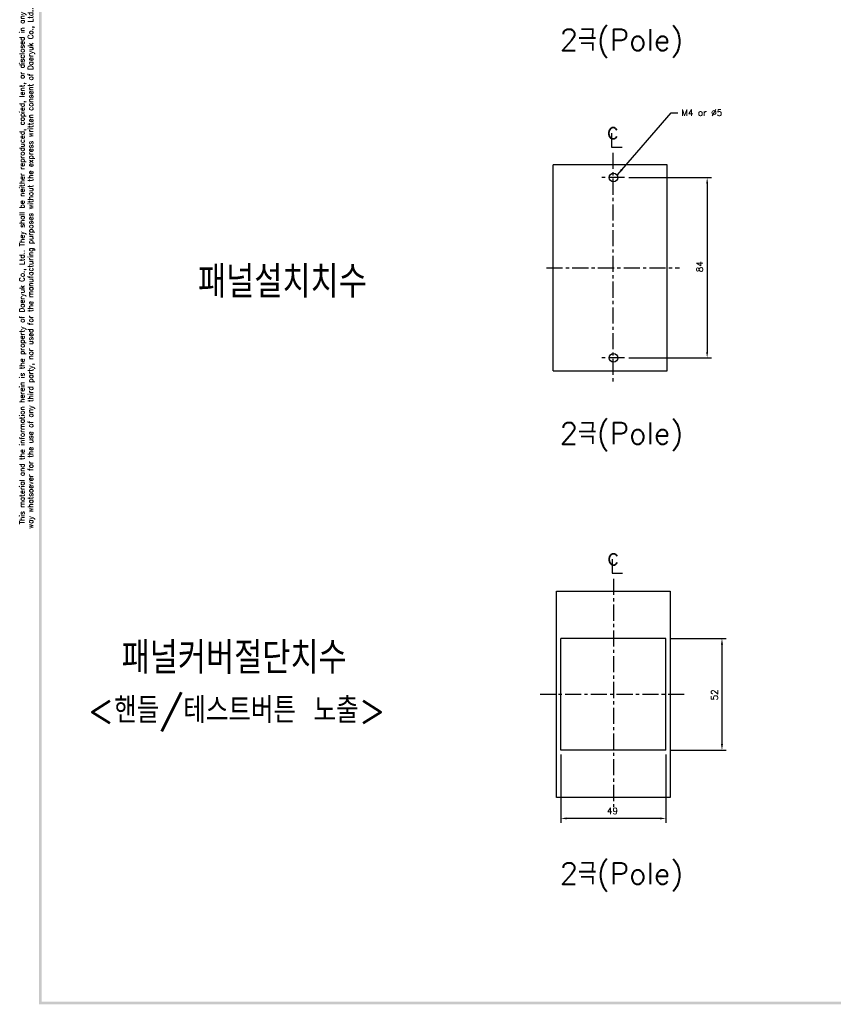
# Model space of a CAD drawing. Extents: x 2148 to 5237, y -907 to 1442.
# Tile 1 of 28: x 4244 to 4623, y 749 to 1207. Entities that reach past the tile are written whole.
import ezdxf

# ---------------------------------------------------------------- set-up
doc = ezdxf.new("R2010")
doc.units = 0
doc.header["$LTSCALE"] = 3
doc.header["$MEASUREMENT"] = 0
doc.linetypes.add('CENTER', pattern=[2, 1.25, -0.25, 0.25, -0.25])
doc.linetypes.add('PHANTOMX2', pattern=[127, 63.5, -12.7, 12.7, -12.7, 12.7, -12.7])
doc.layers.get('Defpoints').update_dxf_attribs({"linetype": 'CONTINUOUS'})
for name, color, linetype in [('cen', 1, 'CENTER'), ('di', 3, 'CONTINUOUS'), ('DIM', 3, 'CONTINUOUS'), ('dwg', 7, 'CONTINUOUS'), ('NOTE', 4, 'CONTINUOUS'), ('ph', 6, 'PHANTOMX2')]:
    doc.layers.add(name, color=color, linetype=linetype)
doc.styles.add('K25', font='TXT', dxfattribs={"width": 0.9, "height": 2.5, "bigfont": 'TBHAN'})
doc.styles.add('KIM', font='ROMANS.shx', dxfattribs={"height": 5, "bigfont": 'GSG1.shx'})
doc.styles.get("Standard").update_dxf_attribs({"font": 'romans.shx', "height": 3, "bigfont": 'ghs.shx'})
doc.dimstyles.get("Standard").update_dxf_attribs({"dimtxt": 0.18, "dimasz": 0.18, "dimexe": 0.18, "dimexo": 0.0625, "dimgap": 0.09, "dimtad": 0, "dimtih": 1, "dimtoh": 1, "dimdec": 4, "dimzin": 0, "dimdsep": 46, "dimtxsty": 'Standard', "dimcen": 0.09, "dimadec": 0, "dimazin": 0, "dimtfac": 1, "dimtdec": 4, "dimtofl": 0, "dimtmove": 0, "dimatfit": 3, "dimfxl": 0, "dimtolj": 1, "dimtzin": 0, "dimarcsym": 0})
doc.dimstyles.new('STANDARD$0', dxfattribs={"dimtxt": 5, "dimasz": 5, "dimexe": 1, "dimexo": 2, "dimgap": 2, "dimtad": 1, "dimdec": 4, "dimzin": 12, "dimdsep": 46, "dimtxsty": 'KIM', "dimcen": -1, "dimdle": 0.1, "dimadec": 0, "dimazin": 0, "dimtfac": 1, "dimtdec": 4, "dimtmove": 0, "dimatfit": 3, "dimfxl": 0, "dimtolj": 1, "dimtzin": 0, "dimarcsym": 0})

# ---------------------------------------------------------------- blocks, each defined once
blk = doc.blocks.new('*D159')
at = {"layer": 'Defpoints', "color": 0}
for p in [(4496.29, 867.11), (4545.29, 867.11), (4496.29, 835.29)]:
    blk.add_point(p, dxfattribs=at)
at = {"layer": 'di'}
for p, q in [((4496.29, 865.11), (4496.29, 833.29)), ((4545.29, 865.11), (4545.29, 833.29)), ((4542.49, 835.29), (4499.09, 835.29))]:
    blk.add_line(p, q, dxfattribs=at)
for points in [[(4499.09, 835.76), (4499.09, 834.83), (4496.29, 835.29)], [(4542.49, 835.76), (4542.49, 834.83), (4545.29, 835.29)]]:
    blk.add_solid(points, dxfattribs=at)
at = {"layer": 'di', "insert": (4520.39, 838.79), "char_height": 3, "attachment_point": 5}
blk.add_mtext('\\A1;49', dxfattribs=at)
blk = doc.blocks.new('*D160')
at = {"layer": 'Defpoints', "color": 0}
for p in [(4545.29, 919.11), (4545.29, 867.11), (4571.4, 867.11)]:
    blk.add_point(p, dxfattribs=at)
at = {"layer": 'di'}
for p, q in [((4547.29, 919.11), (4573.4, 919.11)), ((4571.4, 916.31), (4571.4, 869.91)), ((4547.29, 867.11), (4573.4, 867.11))]:
    blk.add_line(p, q, dxfattribs=at)
for points in [[(4570.93, 916.31), (4571.87, 916.31), (4571.4, 919.11)], [(4570.93, 869.91), (4571.87, 869.91), (4571.4, 867.11)]]:
    blk.add_solid(points, dxfattribs=at)
at = {"layer": 'di', "insert": (4567.9, 892.85), "char_height": 3, "attachment_point": 5, "rotation": 90}
blk.add_mtext('\\A1;52', dxfattribs=at)
blk = doc.blocks.new('*D161')
at = {"layer": 'Defpoints', "color": 0}
for p in [(4525.94, 1133.86), (4525.94, 1049.86), (4564.49, 1049.86)]:
    blk.add_point(p, dxfattribs=at)
at = {"layer": 'di'}
for p, q in [((4527.94, 1133.86), (4566.49, 1133.86)), ((4564.49, 1131.06), (4564.49, 1052.66)), ((4527.94, 1049.86), (4566.49, 1049.86))]:
    blk.add_line(p, q, dxfattribs=at)
for points in [[(4564.03, 1131.06), (4564.96, 1131.06), (4564.49, 1133.86)], [(4564.03, 1052.66), (4564.96, 1052.66), (4564.49, 1049.86)]]:
    blk.add_solid(points, dxfattribs=at)
at = {"layer": 'di', "insert": (4560.99, 1092.35), "char_height": 3, "attachment_point": 5, "rotation": 90}
blk.add_mtext('\\A1;84', dxfattribs=at)

msp = doc.modelspace()

# ---------------------------------------------------------------- linework, layer by layer
at = {"layer": 'cen', "ltscale": 2}
for p, q in [((4520.599, 1145.399), (4520.599, 1038.231)), ((4525.941, 1133.858), (4515.3, 1133.858)), ((4489.621, 1091.858), (4551.578, 1091.858)), ((4525.941, 1049.858), (4515.3, 1049.858)), ((4520.792, 946.89), (4520.792, 840.602)), ((4553.791, 893.106), (4486.621, 893.106))]:
    msp.add_line(p, q, dxfattribs=at)
at = {"layer": 'dwg', "color": 7}
for p, q in [((4545.292, 919.106), (4496.292, 919.106)), ((4496.292, 867.106), (4496.292, 919.106)), ((4545.292, 867.106), (4545.292, 919.106)), ((4545.292, 867.106), (4496.292, 867.106))]:
    msp.add_line(p, q, dxfattribs=at)
at = {"layer": 'dwg'}
for centre in [(4520.792, 1133.858), (4520.792, 1049.858)]:
    msp.add_circle(centre, 2, dxfattribs=at)
for points in [[(4253.118, 748.693), (4254.318, 749.293), (4253.118, 1437.493), (4254.318, 1436.293)], [(5232.318, 748.693), (5231.118, 749.893), (4253.118, 748.693), (4254.318, 749.893)]]:
    msp.add_trace(points, dxfattribs=at)
at = {"layer": 'NOTE'}
for p, q in [((4519.96, 1154.614), (4519.96, 1148.095)), ((4519.96, 1148.095), (4524.917, 1148.095)), ((4520.153, 956.105), (4520.153, 949.585)), ((4520.153, 949.585), (4525.109, 949.585))]:
    msp.add_line(p, q, dxfattribs=at)
at = {"layer": 'ph'}
for p, q in [((4545.792, 1139.858), (4492.792, 1139.858)), ((4492.792, 1043.858), (4492.792, 1139.858)), ((4545.792, 1043.858), (4545.792, 1139.858)), ((4492.792, 1043.858), (4545.792, 1043.858))]:
    msp.add_line(p, q, dxfattribs=at)
msp.add_lwpolyline([(4547.292, 845.106), (4494.292, 845.106), (4494.292, 941.106), (4547.292, 941.106)], close=True, dxfattribs=at)

# ---------------------------------------------------------------- texts
at = {"layer": 'di', "attachment_point": 1}
for s, insert, char_height, width in [('{\\Fromans,hgs|c129;2극(Pole)}', (4495.758, 1202.999), 10, 116.39597), ('{\\Fromans,hgs|c129;패널설치치수}', (4327.22, 1092.812), 15, 135.45529), ('{\\Fromans,hgs|c129;2극(Pole)}', (4495.758, 1019.696), 10, 116.39597), ('{\\Fromans,hgs|c129;패널커버절단치수}', (4291.608, 917.627), 15, 177.9211), ('{\\Fromans,hgs|c129;2극(Pole)}', (4495.758, 814.596), 10, 116.39597)]:
    msp.add_mtext(s, dxfattribs=dict(at, insert=insert, char_height=char_height, width=width))
at = {"layer": 'di', "insert": (4247.558, 1091.689), "char_height": 2.4, "width": 262.51919, "attachment_point": 5, "rotation": 90}
msp.add_mtext('\\A1;This material and the information herein is the property of Daeryuk Co., Ltd.. They shall be neither reproduced, copied, lent, or disclosed in any\\Pway whatsoever for the use of any third party, nor used for the manufacturing purposes without the express written consent of Daeryuk Co., Ltd..', dxfattribs=at)
at = {"layer": 'DIM', "insert": (4552.456, 1165.602), "char_height": 3, "attachment_point": 1}
msp.add_mtext('M4 or %%C5', dxfattribs=at)
at = {"layer": 'DIM', "insert": (4275.783, 891.725), "char_height": 12, "width": 207.68749, "attachment_point": 1}
msp.add_mtext('\\pt156;{\\Fromans,hgs|c129;<핸들/테스트버튼 노출>}', dxfattribs=at)
at = {"layer": 'NOTE', "style": 'K25', "width": 0.9}
for p in [(4517.744, 1151.844), (4517.937, 953.335)]:
    msp.add_text('c', height=7.925, dxfattribs=at).set_placement(p)

# ---------------------------------------------------------------- dimensions: what is measured, and where the dimension line sits
at = {"layer": 'di'}
for base, p1, p2, picture, middle in [((4564.493, 1049.858), (4525.941, 1133.858), (4525.941, 1049.858), '*D161', (4564.493, 1092.351)), ((4571.399, 867.106), (4545.292, 919.106), (4545.292, 867.106), '*D160', (4571.399, 892.851))]:
    dim = msp.add_linear_dim(base=base, p1=p1, p2=p2, angle=90, dimstyle='STANDARD$0', override={"dimtxt": 3, "dimasz": 2.8, "dimexe": 2, "dimdec": 2, "dimzin": 8, "dimtxsty": 'Standard', "dimcen": 0, "dimclrd": 256, "dimclre": 256, "dimclrt": 256, "dimadec": 2, "dimazin": 2, "dimtfac": 0.6, "dimtdec": 2, "dimtzin": 8, "dimlwd": 65535, "dimlwe": 65535, "dimarcsym": 1}, dxfattribs=at)
    dim.commit()
    dim.dimension.update_dxf_attribs({"geometry": picture, "text_midpoint": middle, "dimtype": 160})
dim = msp.add_linear_dim(base=(4496.292, 835.295), p1=(4545.292, 867.106), p2=(4496.292, 867.106), dimstyle='STANDARD$0', override={"dimtxt": 3, "dimasz": 2.8, "dimexe": 2, "dimdec": 2, "dimzin": 8, "dimtxsty": 'Standard', "dimcen": 0, "dimclrd": 256, "dimclre": 256, "dimclrt": 256, "dimadec": 2, "dimazin": 2, "dimtfac": 0.6, "dimtdec": 2, "dimtzin": 8, "dimlwd": 65535, "dimlwe": 65535, "dimarcsym": 1}, dxfattribs=at)
dim.commit()
dim.dimension.update_dxf_attribs({"geometry": '*D159', "text_midpoint": (4520.387, 835.295), "dimtype": 160})

# ---------------------------------------------------------------- leaders
at = {"layer": 'DIM', "annotation_type": 0, "has_hookline": 1, "hookline_direction": 0, "text_width": 21.429}
msp.add_leader([(4522.637, 1135.147), (4547.656, 1164.102), (4550.856, 1164.102)], dimstyle='Standard', override={"dimscale": 1.6, "dimtxt": 2, "dimasz": 2, "dimexe": 1, "dimexo": 1, "dimgap": 1, "dimtad": 0, "dimtih": 0, "dimtoh": 0, "dimdec": 1, "dimzin": 8, "dimcen": 0, "dimadec": 2, "dimazin": 2, "dimtm": 0.1, "dimtfac": 0.6, "dimtdec": 1, "dimtofl": 1}, dxfattribs=at)

doc.saveas('drawing.dxf')
